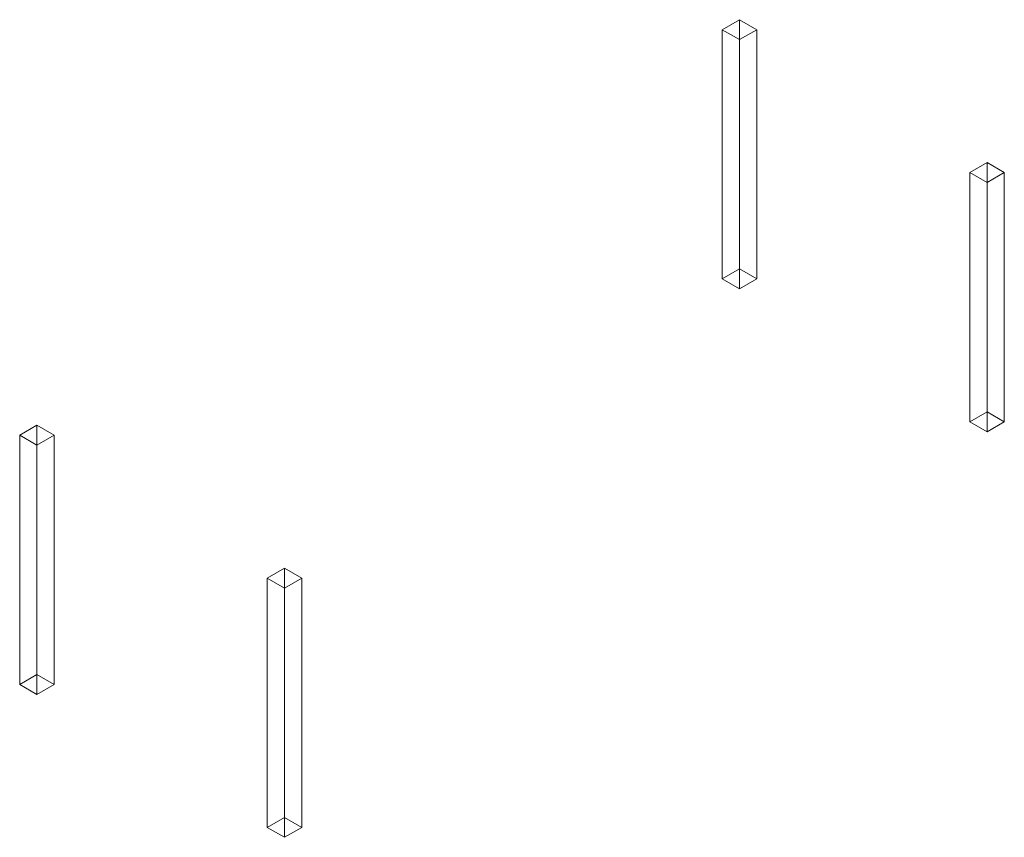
# Model space of a CAD drawing. Header units: centimetres. Extents: x -122 to 120, y -100 to 100.
import ezdxf

# ---------------------------------------------------------------- set-up
doc = ezdxf.new("R2010")
doc.units = ezdxf.units.CM
doc.header["$LTSCALE"] = 5.08
doc.layers.add('Bemaßung', color=7, linetype='Continuous', lineweight=5)

msp = doc.modelspace()

# ---------------------------------------------------------------- linework, layer by layer
at = {"layer": 'Bemaßung', "lineweight": 9}
for points in [[(50.91, 97.91, -70.47), (55.15, 100.36, -73.93), (59.39, 97.91, -70.47), (55.15, 95.46, -67.01)], [(50.91, 36.68, -113.77), (50.91, 97.91, -70.47), (55.15, 100.36, -73.93), (55.15, 39.13, -117.24)], [(55.15, 39.13, -117.24), (55.15, 100.36, -73.93), (59.39, 97.91, -70.47), (59.39, 36.68, -113.77)], [(55.15, 34.23, -110.31), (55.15, 95.46, -67.01), (50.91, 97.91, -70.47), (50.91, 36.68, -113.77)], [(59.39, 36.68, -113.77), (59.39, 97.91, -70.47), (55.15, 95.46, -67.01), (55.15, 34.23, -110.31)], [(111.72, 62.81, -20.82), (115.96, 65.25, -24.28), (120.2, 62.81, -20.82), (115.96, 60.36, -17.35)], [(111.72, 1.57, -64.12), (111.72, 62.81, -20.82), (115.96, 65.25, -24.28), (115.96, 4.02, -67.58)], [(115.96, 4.02, -67.58), (115.96, 65.25, -24.28), (120.2, 62.81, -20.82), (120.2, 1.57, -64.12)], [(115.96, -0.88, -60.66), (115.96, 60.36, -17.35), (111.72, 62.81, -20.82), (111.72, 1.57, -64.12)], [(120.2, 1.57, -64.12), (120.2, 62.81, -20.82), (115.96, 60.36, -17.35), (115.96, -0.88, -60.66)], [(50.91, 36.68, -113.77), (55.15, 39.13, -117.24), (59.39, 36.68, -113.77), (55.15, 34.23, -110.31)], [(111.72, 1.57, -64.12), (115.96, 4.02, -67.58), (120.2, 1.57, -64.12), (115.96, -0.88, -60.66)], [(-121.63, -1.7, 70.4), (-117.39, 0.75, 66.94), (-113.14, -1.7, 70.4), (-117.39, -4.15, 73.87)], [(-121.63, -62.94, 27.1), (-121.63, -1.7, 70.4), (-117.39, 0.75, 66.94), (-117.39, -60.49, 23.64)], [(-117.39, -60.49, 23.64), (-117.39, 0.75, 66.94), (-113.14, -1.7, 70.4), (-113.14, -62.94, 27.1)], [(-117.39, -65.39, 30.57), (-117.39, -4.15, 73.87), (-121.63, -1.7, 70.4), (-121.63, -62.94, 27.1)], [(-113.14, -62.94, 27.1), (-113.14, -1.7, 70.4), (-117.39, -4.15, 73.87), (-117.39, -65.39, 30.57)], [(-60.82, -36.81, 120.06), (-56.58, -34.36, 116.59), (-52.33, -36.81, 120.06), (-56.58, -39.26, 123.52)], [(-60.82, -98.05, 76.75), (-60.82, -36.81, 120.06), (-56.58, -34.36, 116.59), (-56.58, -95.6, 73.29)], [(-56.58, -95.6, 73.29), (-56.58, -34.36, 116.59), (-52.33, -36.81, 120.06), (-52.33, -98.05, 76.75)], [(-56.58, -100.49, 80.22), (-56.58, -39.26, 123.52), (-60.82, -36.81, 120.06), (-60.82, -98.05, 76.75)], [(-52.33, -98.05, 76.75), (-52.33, -36.81, 120.06), (-56.58, -39.26, 123.52), (-56.58, -100.49, 80.22)], [(-121.63, -62.94, 27.1), (-117.39, -60.49, 23.64), (-113.14, -62.94, 27.1), (-117.39, -65.39, 30.57)], [(-60.82, -98.05, 76.75), (-56.58, -95.6, 73.29), (-52.33, -98.05, 76.75), (-56.58, -100.49, 80.22)]]:
    msp.add_3dface(points, dxfattribs=at)

doc.saveas('drawing.dxf')
